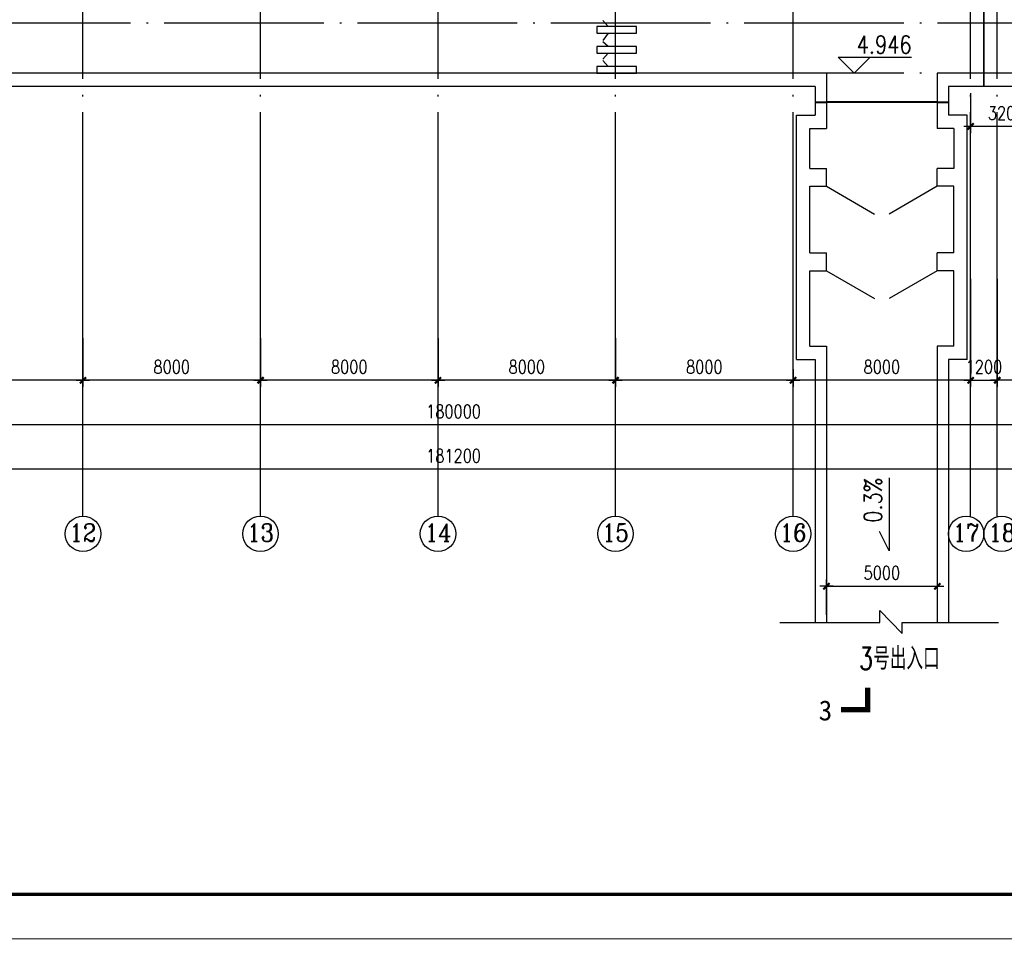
# Model space of a CAD drawing. Extents: x 1131864 to 1345864, y 57101 to 145101.
# Tile 6 of 15: x 1216612 to 1260982, y 59076 to 100493. Entities that reach past the tile are written whole.
import ezdxf
from ezdxf.enums import TextEntityAlignment as Align

# ---------------------------------------------------------------- set-up
doc = ezdxf.new("R2010")
doc.units = 0
doc.header["$LTSCALE"] = 3000
doc.header["$MEASUREMENT"] = 0
doc.linetypes.add('DOTE', pattern=[2.42, 2, -0.2, 0.02, -0.2])
doc.layers.get('0').update_dxf_attribs({"linetype": 'CONTINUOUS'})
doc.layers.get('DEFPOINTS').update_dxf_attribs({"linetype": 'CONTINUOUS'})
for name, color, linetype in [('AXIS', 3, 'CONTINUOUS'), ('AXIS_TEXT', 7, 'CONTINUOUS'), ('DOTE', 12, 'CONTINUOUS'), ('LVTRY', 2, 'CONTINUOUS'), ('PUB_DIM', 3, 'CONTINUOUS'), ('PUB_TEXT', 7, 'CONTINUOUS'), ('TK', 7, 'CONTINUOUS'), ('中线层', 8, 'CONTINUOUS'), ('地坪', 132, 'CONTINUOUS')]:
    doc.layers.add(name, color=color, linetype=linetype)
doc.styles.add('111', font='txt', dxfattribs={"width": 0.8})
doc.styles.add('_HZTXT', font='txt.shx', dxfattribs={"width": 0.8, "bigfont": 'hztxt.shx'})
doc.styles.add('COMPLEX', font='COMPLEX')
doc.styles.add('DIM_FONT', font='SIMPLEX.shx', dxfattribs={"width": 0.8})
doc.dimstyles.new('DIMN300', dxfattribs={"dimscale": 3, "dimtxt": 300, "dimasz": 1, "dimexe": 250, "dimexo": 300, "dimgap": 150, "dimtad": 1, "dimdec": 0, "dimzin": 0, "dimdsep": 46, "dimtxsty": 'DIM_FONT', "dimblk": '_DIMX', "dimblk1": '_DIMX', "dimblk2": '_DIMX', "dimcen": 0.09, "dimclrt": 7, "dimadec": 0, "dimazin": 0, "dimtfac": 1, "dimtdec": 0, "dimtix": 1, "dimtmove": 2, "dimatfit": 3, "dimldrblk": '_DIMX', "dimfxl": 1, "dimtolj": 1, "dimtzin": 0, "dimarcsym": 0})

# ---------------------------------------------------------------- blocks, each defined once
blk = doc.blocks.new('_DIMX')
blk.add_line((-150, 0), (150, 0))
at = {"const_width": 50}
blk.add_lwpolyline([(-70, -70), (70, 70)], dxfattribs=at)
blk = doc.blocks.new('*D20')
at = {"color": 0, "linetype": 'ByBlock', "transparency": 16777216}
for p, q in [((1146164, 83771), (1146164, 81952)), ((1326164, 83771), (1326164, 81952)), ((1326162, 82252), (1146166, 82252))]:
    blk.add_line(p, q, dxfattribs=at)
at = {"layer": 'DEFPOINTS', "color": 0, "linetype": 'ByBlock', "transparency": 16777216}
for p in [(1146164, 84071), (1326164, 84071), (1146164, 82252)]:
    blk.add_point(p, dxfattribs=at)
at = {"color": 0, "linetype": 'ByBlock', "transparency": 16777216, "xscale": 2, "yscale": 2, "zscale": 2, "rotation": 180}
blk.add_blockref('_DIMX', (1146164, 82252), dxfattribs=at)
at = {"color": 0, "linetype": 'ByBlock', "transparency": 16777216, "xscale": 2, "yscale": 2, "zscale": 2}
blk.add_blockref('_DIMX', (1326164, 82252), dxfattribs=at)
at = {"color": 7, "linetype": 'ByBlock', "transparency": 16777216, "insert": (1236164, 82852), "char_height": 600, "attachment_point": 5, "style": 'DIM_FONT'}
blk.add_mtext('\\A1;180000', dxfattribs=at)
blk = doc.blocks.new('*D21')
at = {"color": 0, "linetype": 'ByBlock', "transparency": 16777216}
for p, q in [((1145564, 81771), (1145564, 79952)), ((1326764, 81771), (1326764, 79952)), ((1326762, 80252), (1145566, 80252))]:
    blk.add_line(p, q, dxfattribs=at)
at = {"layer": 'DEFPOINTS', "color": 0, "linetype": 'ByBlock', "transparency": 16777216}
for p in [(1145564, 82071), (1326764, 82071), (1145564, 80252)]:
    blk.add_point(p, dxfattribs=at)
at = {"color": 0, "linetype": 'ByBlock', "transparency": 16777216, "xscale": 2, "yscale": 2, "zscale": 2, "rotation": 180}
blk.add_blockref('_DIMX', (1145564, 80252), dxfattribs=at)
at = {"color": 0, "linetype": 'ByBlock', "transparency": 16777216, "xscale": 2, "yscale": 2, "zscale": 2}
blk.add_blockref('_DIMX', (1326764, 80252), dxfattribs=at)
at = {"color": 7, "linetype": 'ByBlock', "transparency": 16777216, "insert": (1236164, 80852), "char_height": 600, "attachment_point": 5, "style": 'DIM_FONT'}
blk.add_mtext('\\A1;181200', dxfattribs=at)
blk = doc.blocks.new('*D31')
at = {"color": 0, "linetype": 'ByBlock', "transparency": 16777216}
for p, q in [((1227464, 86153), (1227464, 83953)), ((1235464, 86153), (1235464, 83953)), ((1235462, 84253), (1227466, 84253))]:
    blk.add_line(p, q, dxfattribs=at)
at = {"layer": 'DEFPOINTS', "color": 0, "linetype": 'ByBlock', "transparency": 16777216}
for p in [(1227464, 86453), (1235464, 86453), (1227464, 84253)]:
    blk.add_point(p, dxfattribs=at)
at = {"color": 0, "linetype": 'ByBlock', "transparency": 16777216, "xscale": 2, "yscale": 2, "zscale": 2, "rotation": 180}
blk.add_blockref('_DIMX', (1227464, 84253), dxfattribs=at)
at = {"color": 0, "linetype": 'ByBlock', "transparency": 16777216, "xscale": 2, "yscale": 2, "zscale": 2}
blk.add_blockref('_DIMX', (1235464, 84253), dxfattribs=at)
at = {"color": 7, "linetype": 'ByBlock', "transparency": 16777216, "insert": (1231464, 84853), "char_height": 600, "attachment_point": 5, "style": 'DIM_FONT'}
blk.add_mtext('\\A1;8000', dxfattribs=at)
blk = doc.blocks.new('*D29')
at = {"color": 0, "linetype": 'ByBlock', "transparency": 16777216}
for p, q in [((1211464, 86153), (1211464, 83953)), ((1219464, 86153), (1219464, 83953)), ((1219462, 84253), (1211466, 84253))]:
    blk.add_line(p, q, dxfattribs=at)
at = {"layer": 'DEFPOINTS', "color": 0, "linetype": 'ByBlock', "transparency": 16777216}
for p in [(1211464, 86453), (1219464, 86453), (1211464, 84253)]:
    blk.add_point(p, dxfattribs=at)
at = {"color": 0, "linetype": 'ByBlock', "transparency": 16777216, "xscale": 2, "yscale": 2, "zscale": 2, "rotation": 180}
blk.add_blockref('_DIMX', (1211464, 84253), dxfattribs=at)
at = {"color": 0, "linetype": 'ByBlock', "transparency": 16777216, "xscale": 2, "yscale": 2, "zscale": 2}
blk.add_blockref('_DIMX', (1219464, 84253), dxfattribs=at)
at = {"color": 7, "linetype": 'ByBlock', "transparency": 16777216, "insert": (1215464, 84853), "char_height": 600, "attachment_point": 5, "style": 'DIM_FONT'}
blk.add_mtext('\\A1;8000', dxfattribs=at)
blk = doc.blocks.new('*D30')
at = {"color": 0, "linetype": 'ByBlock', "transparency": 16777216}
for p, q in [((1219464, 86153), (1219464, 83953)), ((1227464, 86153), (1227464, 83953)), ((1227462, 84253), (1219466, 84253))]:
    blk.add_line(p, q, dxfattribs=at)
at = {"layer": 'DEFPOINTS', "color": 0, "linetype": 'ByBlock', "transparency": 16777216}
for p in [(1219464, 86453), (1227464, 86453), (1219464, 84253)]:
    blk.add_point(p, dxfattribs=at)
at = {"color": 0, "linetype": 'ByBlock', "transparency": 16777216, "xscale": 2, "yscale": 2, "zscale": 2, "rotation": 180}
blk.add_blockref('_DIMX', (1219464, 84253), dxfattribs=at)
at = {"color": 0, "linetype": 'ByBlock', "transparency": 16777216, "xscale": 2, "yscale": 2, "zscale": 2}
blk.add_blockref('_DIMX', (1227464, 84253), dxfattribs=at)
at = {"color": 7, "linetype": 'ByBlock', "transparency": 16777216, "insert": (1223464, 84853), "char_height": 600, "attachment_point": 5, "style": 'DIM_FONT'}
blk.add_mtext('\\A1;8000', dxfattribs=at)
blk = doc.blocks.new('*D33')
at = {"color": 0, "linetype": 'ByBlock', "transparency": 16777216}
for p, q in [((1243464, 86153), (1243464, 83953)), ((1251464, 84753), (1251464, 83953)), ((1251462, 84253), (1243466, 84253))]:
    blk.add_line(p, q, dxfattribs=at)
at = {"layer": 'DEFPOINTS', "color": 0, "linetype": 'ByBlock', "transparency": 16777216}
for p in [(1243464, 86453), (1251464, 85053), (1243464, 84253)]:
    blk.add_point(p, dxfattribs=at)
at = {"color": 0, "linetype": 'ByBlock', "transparency": 16777216, "xscale": 2, "yscale": 2, "zscale": 2, "rotation": 180}
blk.add_blockref('_DIMX', (1243464, 84253), dxfattribs=at)
at = {"color": 0, "linetype": 'ByBlock', "transparency": 16777216, "xscale": 2, "yscale": 2, "zscale": 2}
blk.add_blockref('_DIMX', (1251464, 84253), dxfattribs=at)
at = {"color": 7, "linetype": 'ByBlock', "transparency": 16777216, "insert": (1247464, 84853), "char_height": 600, "attachment_point": 5, "style": 'DIM_FONT'}
blk.add_mtext('\\A1;8000', dxfattribs=at)
blk = doc.blocks.new('*D32')
at = {"color": 0, "linetype": 'ByBlock', "transparency": 16777216}
for p, q in [((1235464, 86153), (1235464, 83953)), ((1243464, 86153), (1243464, 83953)), ((1243462, 84253), (1235466, 84253))]:
    blk.add_line(p, q, dxfattribs=at)
at = {"layer": 'DEFPOINTS', "color": 0, "linetype": 'ByBlock', "transparency": 16777216}
for p in [(1235464, 86453), (1243464, 86453), (1235464, 84253)]:
    blk.add_point(p, dxfattribs=at)
at = {"color": 0, "linetype": 'ByBlock', "transparency": 16777216, "xscale": 2, "yscale": 2, "zscale": 2, "rotation": 180}
blk.add_blockref('_DIMX', (1235464, 84253), dxfattribs=at)
at = {"color": 0, "linetype": 'ByBlock', "transparency": 16777216, "xscale": 2, "yscale": 2, "zscale": 2}
blk.add_blockref('_DIMX', (1243464, 84253), dxfattribs=at)
at = {"color": 7, "linetype": 'ByBlock', "transparency": 16777216, "insert": (1239464, 84853), "char_height": 600, "attachment_point": 5, "style": 'DIM_FONT'}
blk.add_mtext('\\A1;8000', dxfattribs=at)
blk = doc.blocks.new('*D34')
at = {"color": 0, "linetype": 'ByBlock', "transparency": 16777216}
for p, q in [((1251464, 84753), (1251464, 83953)), ((1259464, 84753), (1259464, 83953)), ((1259462, 84253), (1251466, 84253))]:
    blk.add_line(p, q, dxfattribs=at)
at = {"layer": 'DEFPOINTS', "color": 0, "linetype": 'ByBlock', "transparency": 16777216}
for p in [(1251464, 85053), (1259464, 85053), (1251464, 84253)]:
    blk.add_point(p, dxfattribs=at)
at = {"color": 0, "linetype": 'ByBlock', "transparency": 16777216, "xscale": 2, "yscale": 2, "zscale": 2, "rotation": 180}
blk.add_blockref('_DIMX', (1251464, 84253), dxfattribs=at)
at = {"color": 0, "linetype": 'ByBlock', "transparency": 16777216, "xscale": 2, "yscale": 2, "zscale": 2}
blk.add_blockref('_DIMX', (1259464, 84253), dxfattribs=at)
at = {"color": 7, "linetype": 'ByBlock', "transparency": 16777216, "insert": (1255464, 84853), "char_height": 600, "attachment_point": 5, "style": 'DIM_FONT'}
blk.add_mtext('\\A1;8000', dxfattribs=at)
blk = doc.blocks.new('*D42')
at = {"color": 0, "linetype": 'ByBlock', "transparency": 16777216}
for p, q in [((1252964, 73684), (1252964, 75277)), ((1257964, 73684), (1257964, 75277)), ((1252966, 74977), (1257962, 74977))]:
    blk.add_line(p, q, dxfattribs=at)
at = {"layer": 'DEFPOINTS', "color": 0, "linetype": 'ByBlock', "transparency": 16777216}
for p in [(1257964, 74977), (1252964, 73384), (1257964, 73384)]:
    blk.add_point(p, dxfattribs=at)
at = {"color": 0, "linetype": 'ByBlock', "transparency": 16777216, "xscale": 2, "yscale": 2, "zscale": 2, "rotation": 180}
blk.add_blockref('_DIMX', (1252964, 74977), dxfattribs=at)
at = {"color": 0, "linetype": 'ByBlock', "transparency": 16777216, "xscale": 2, "yscale": 2, "zscale": 2}
blk.add_blockref('_DIMX', (1257964, 74977), dxfattribs=at)
at = {"color": 7, "linetype": 'ByBlock', "transparency": 16777216, "insert": (1255464, 75577), "char_height": 600, "attachment_point": 5, "style": 'DIM_FONT'}
blk.add_mtext('\\A1;5000', dxfattribs=at)
blk = doc.blocks.new('*D47')
at = {"color": 0, "linetype": 'ByBlock', "transparency": 16777216}
for p, q in [((1259464, 88821), (1259464, 83953)), ((1260664, 88821), (1260664, 83953)), ((1259462, 84253), (1259460, 84253)), ((1259464, 84253), (1260664, 84253)), ((1260666, 84253), (1260668, 84253))]:
    blk.add_line(p, q, dxfattribs=at)
at = {"layer": 'DEFPOINTS', "color": 0, "linetype": 'ByBlock', "transparency": 16777216}
for p in [(1259464, 89121), (1260664, 89121), (1260664, 84253)]:
    blk.add_point(p, dxfattribs=at)
at = {"color": 0, "linetype": 'ByBlock', "transparency": 16777216, "xscale": 2, "yscale": 2, "zscale": 2}
blk.add_blockref('_DIMX', (1259464, 84253), dxfattribs=at)
at = {"color": 0, "linetype": 'ByBlock', "transparency": 16777216, "xscale": 2, "yscale": 2, "zscale": 2, "rotation": 180}
blk.add_blockref('_DIMX', (1260664, 84253), dxfattribs=at)
at = {"color": 7, "linetype": 'ByBlock', "transparency": 16777216, "insert": (1260064, 84853), "char_height": 600, "attachment_point": 5, "style": 'DIM_FONT'}
blk.add_mtext('\\A1;1200', dxfattribs=at)
blk = doc.blocks.new('*D46')
at = {"color": 0, "linetype": 'ByBlock', "transparency": 16777216}
for p, q in [((1260664, 88821), (1260664, 83953)), ((1267464, 88821), (1267464, 83953)), ((1267462, 84253), (1260666, 84253))]:
    blk.add_line(p, q, dxfattribs=at)
at = {"layer": 'DEFPOINTS', "color": 0, "linetype": 'ByBlock', "transparency": 16777216}
for p in [(1260664, 89121), (1267464, 89121), (1260664, 84253)]:
    blk.add_point(p, dxfattribs=at)
at = {"color": 0, "linetype": 'ByBlock', "transparency": 16777216, "xscale": 2, "yscale": 2, "zscale": 2, "rotation": 180}
blk.add_blockref('_DIMX', (1260664, 84253), dxfattribs=at)
at = {"color": 0, "linetype": 'ByBlock', "transparency": 16777216, "xscale": 2, "yscale": 2, "zscale": 2}
blk.add_blockref('_DIMX', (1267464, 84253), dxfattribs=at)
at = {"color": 7, "linetype": 'ByBlock', "transparency": 16777216, "insert": (1264064, 84853), "char_height": 600, "attachment_point": 5, "style": 'DIM_FONT'}
blk.add_mtext('\\A1;6800', dxfattribs=at)
blk = doc.blocks.new('*D93')
at = {"color": 0, "linetype": 'ByBlock', "transparency": 16777216}
for p, q in [((1259464, 97190), (1259464, 95387)), ((1262663, 97190), (1262663, 95387)), ((1262661, 95687), (1259466, 95687))]:
    blk.add_line(p, q, dxfattribs=at)
at = {"layer": 'DEFPOINTS', "color": 0, "linetype": 'ByBlock', "transparency": 16777216}
for p in [(1259464, 97490), (1262663, 97490), (1259464, 95687)]:
    blk.add_point(p, dxfattribs=at)
at = {"color": 0, "linetype": 'ByBlock', "transparency": 16777216, "xscale": 2, "yscale": 2, "zscale": 2, "rotation": 180}
blk.add_blockref('_DIMX', (1259464, 95687), dxfattribs=at)
at = {"color": 0, "linetype": 'ByBlock', "transparency": 16777216, "xscale": 2, "yscale": 2, "zscale": 2}
blk.add_blockref('_DIMX', (1262663, 95687), dxfattribs=at)
at = {"color": 7, "linetype": 'ByBlock', "transparency": 16777216, "insert": (1261064, 96287), "char_height": 600, "attachment_point": 5, "style": 'DIM_FONT'}
blk.add_mtext('\\A1;3200', dxfattribs=at)

msp = doc.modelspace()

# ---------------------------------------------------------------- linework, layer by layer
at = {"ltscale": 1.2}
for p, q in [((1260053.8, 97489.6), (1260053.8, 118189.6)), ((1260073.8, 97489.6), (1260073.8, 118189.6))]:
    msp.add_line(p, q, dxfattribs=at)
for p, q in [((1257963.8, 96789.6), (1252963.8, 96789.6)), ((1257963.8, 96769.6), (1252963.8, 96769.6)), ((1252963.8, 92989.6), (1255128.8, 91739.6)), ((1257963.8, 92989.6), (1255798.7, 91739.6)), ((1252963.8, 89189.6), (1255128.8, 87939.6)), ((1257963.8, 89189.6), (1255798.7, 87939.6))]:
    msp.add_line(p, q)
at = {"layer": 'AXIS'}
for p, q in [((1219463.8, 78139.1), (1219463.8, 89121.4)), ((1227463.8, 78139.1), (1227463.8, 89121.4)), ((1235463.8, 78139.1), (1235463.8, 89121.4)), ((1243463.8, 78139.1), (1243463.8, 89121.4)), ((1251463.8, 78139.1), (1251463.8, 89121.4)), ((1259463.8, 78139.1), (1259463.8, 89121.4)), ((1260663.8, 78113.8), (1260663.8, 89121.4))]:
    msp.add_line(p, q, dxfattribs=at)
for centre in [(1219464.2, 77339.1), (1227464.2, 77339.1), (1235464.2, 77339.1), (1243464.2, 77339.1), (1251464.2, 77339.1), (1259264.2, 77339.1), (1260864.2, 77339.1)]:
    msp.add_circle(centre, 800, dxfattribs=at)
at = {"layer": 'DOTE', "linetype": 'DOTE', "ltscale": 1.2}
for p, q in [((1251463.8, 89121.4), (1251463.8, 124250.4)), ((1219463.8, 89121.4), (1219463.8, 120314.9)), ((1227463.8, 89121.4), (1227463.8, 120314.9)), ((1235463.8, 89121.4), (1235463.8, 120314.9)), ((1243463.8, 89121.4), (1243463.8, 120314.9)), ((1259463.8, 89121.4), (1259463.8, 120314.9)), ((1260663.8, 89121.4), (1260663.8, 120314.9)), ((1326153.4, 98089.6), (1142448, 98089.6))]:
    msp.add_line(p, q, dxfattribs=at)
at = {"layer": 'LVTRY'}
for p, q in [((1243136.5, 100193.1), (1242889.7, 100460.1)), ((1242613.8, 100193.1), (1242613.8, 99893.1)), ((1244413.8, 100193.1), (1242613.8, 100193.1)), ((1242613.8, 99893.1), (1244413.8, 99893.1)), ((1243136.5, 99893.1), (1242889.7, 99559.3)), ((1244413.8, 99893.1), (1244413.8, 100193.1)), ((1243136.5, 99293.1), (1242889.7, 99493.3)), ((1242613.8, 99293.1), (1242613.8, 98989.6)), ((1244413.8, 99293.1), (1242613.8, 99293.1)), ((1242613.8, 98989.6), (1244413.8, 98989.6)), ((1243136.5, 98989.6), (1242889.7, 98722.6)), ((1244413.8, 98989.6), (1244413.8, 99293.1)), ((1243136.5, 98389.6), (1242889.7, 98656.6)), ((1242613.8, 98389.6), (1242613.8, 98089.6)), ((1244413.8, 98389.6), (1242613.8, 98389.6)), ((1242613.8, 98089.6), (1244413.8, 98089.6)), ((1244413.8, 98089.6), (1244413.8, 98389.6)), ((1255368.5, 73887.4), (1256383.2, 72845.4)), ((1255368.5, 73342.2), (1255368.5, 73887.4)), ((1250870.5, 73342.2), (1255368.5, 73342.2)), ((1256383.2, 72845.4), (1256383.2, 73342.2)), ((1256383.2, 73342.2), (1260723, 73342.2))]:
    msp.add_line(p, q, dxfattribs=at)
at = {"layer": 'PUB_DIM'}
for p, q in [((1253492.5, 98809.6), (1254932.5, 98809.6)), ((1254212.5, 98089.6), (1253492.5, 98809.6)), ((1254212.5, 98809.6), (1256794.7, 98809.6)), ((1254932.5, 98809.6), (1254212.5, 98089.6)), ((1255788.4, 79855.8), (1255788.4, 76572.9)), ((1255788.4, 76572.9), (1255364.6, 77446.6))]:
    msp.add_line(p, q, dxfattribs=at)
at = {"layer": 'PUB_TEXT', "const_width": 240}
msp.add_lwpolyline([(1253617.2, 69411.1), (1254817.2, 69411.1), (1254817.2, 70410.5)], dxfattribs=at)
at = {"layer": 'TK', "const_width": 50, "flags": 128}
msp.add_lwpolyline([(1343864.3, 59100.7), (1343864.3, 143100.7), (1133864.3, 143100.7), (1133864.3, 59100.7)], close=True, dxfattribs=at)
at = {"layer": 'TK', "color": 1, "const_width": 140, "flags": 128}
msp.add_lwpolyline([(1140864.3, 61100.7), (1341864.3, 61100.7), (1341864.3, 141100.7), (1140864.3, 141100.7)], close=True, dxfattribs=at)
at = {"layer": '中线层', "linetype": 'DOTE', "ltscale": 1.2}
msp.add_line((1326153.4, 100339.6), (1142448, 100339.6), dxfattribs=at)
at = {"layer": '地坪', "ltscale": 5000}
for p, q in [((1252963.8, 98089.6), (1185963.8, 98089.6)), ((1252963.8, 98089.6), (1252963.8, 95589.6)), ((1312963.8, 98089.6), (1257963.8, 98089.6)), ((1257963.8, 98089.6), (1257963.8, 95589.6)), ((1252463.8, 97489.6), (1186463.8, 97489.6)), ((1252463.8, 97489.6), (1252463.8, 96189.6)), ((1312363.8, 97489.6), (1258463.8, 97489.6)), ((1258463.8, 97489.6), (1258463.8, 96189.6)), ((1252463.8, 96789.6), (1252963.8, 96789.6)), ((1252463.8, 96769.6), (1252963.8, 96769.6)), ((1257963.8, 96789.6), (1258463.8, 96789.6)), ((1257963.8, 96769.6), (1258463.8, 96769.6)), ((1252963.8, 85789.6), (1252963.8, 73342.2)), ((1257963.8, 85789.6), (1257963.8, 73342.2)), ((1252463.8, 85189.6), (1252463.8, 73342.2)), ((1258463.8, 85189.6), (1258463.8, 73342.2))]:
    msp.add_line(p, q, dxfattribs=at)
at = {"layer": '地坪'}
for p, q in [((1251613.8, 85189.6), (1251613.8, 96189.6)), ((1251613.8, 96189.6), (1252463.8, 96189.6)), ((1259313.8, 96189.6), (1258463.8, 96189.6)), ((1259313.8, 85189.6), (1259313.8, 96189.6)), ((1252213.8, 95589.6), (1252963.8, 95589.6)), ((1252213.8, 93789.6), (1252213.8, 95589.6)), ((1258713.8, 95589.6), (1257963.8, 95589.6)), ((1258713.8, 95589.6), (1258713.8, 93789.6)), ((1252213.8, 93789.6), (1252963.8, 93789.6)), ((1252963.8, 92989.6), (1252963.8, 93789.6)), ((1258713.8, 93789.6), (1257963.8, 93789.6)), ((1257963.8, 92989.6), (1257963.8, 93789.6)), ((1252213.8, 92989.6), (1252963.8, 92989.6)), ((1252213.8, 89989.6), (1252213.8, 92989.6)), ((1258713.8, 92989.6), (1257963.8, 92989.6)), ((1258713.8, 89989.6), (1258713.8, 92989.6)), ((1252213.8, 89989.6), (1252963.8, 89989.6)), ((1252213.8, 89989.6), (1252963.8, 89989.6)), ((1252963.8, 89189.6), (1252963.8, 89989.6)), ((1252963.8, 89189.6), (1252963.8, 89989.6)), ((1257963.8, 89189.6), (1257963.8, 89989.6)), ((1257963.8, 89189.6), (1257963.8, 89989.6)), ((1258713.8, 89989.6), (1257963.8, 89989.6)), ((1258713.8, 89989.6), (1257963.8, 89989.6)), ((1252213.8, 89189.6), (1252963.8, 89189.6)), ((1252213.8, 85789.6), (1252213.8, 89189.6)), ((1258713.8, 89189.6), (1257963.8, 89189.6)), ((1258713.8, 85789.6), (1258713.8, 89189.6)), ((1252213.8, 85789.6), (1252963.8, 85789.6)), ((1258713.8, 85789.6), (1257963.8, 85789.6)), ((1251613.8, 85189.6), (1252463.8, 85189.6)), ((1259313.8, 85189.6), (1258463.8, 85189.6))]:
    msp.add_line(p, q, dxfattribs=at)

# ---------------------------------------------------------------- texts
at = {"layer": 'AXIS_TEXT', "style": 'COMPLEX'}
for tag, width, p, p2 in [('12', 1.086207, (1218864.2, 76990.5), (1220064.2, 76990.5)), ('13', 1.086207, (1226864.2, 76990.5), (1228064.2, 76990.5)), ('14', 1.016129, (1234864.2, 76990.5), (1236064.2, 76990.5)), ('15', 1.086207, (1242864.2, 76990.5), (1244064.2, 76990.5)), ('16', 1.086207, (1250864.2, 76990.5), (1252064.2, 76990.5)), ('17', 1.086207, (1258664.2, 76990.5), (1259864.2, 76990.5)), ('18', 1.086207, (1260264.2, 76990.5), (1261464.2, 76990.5))]:
    msp.add_attdef(tag, text='', height=800, dxfattribs=dict(at, width=width)).set_placement(p, p2, align=Align.FIT)
at = {"layer": 'PUB_DIM', "style": 'DIM_FONT', "width": 0.8}
msp.add_text('4.946', height=800, dxfattribs=at).set_placement((1254332.4, 98969.4))
at = {"layer": 'PUB_TEXT', "style": '_HZTXT', "width": 0.8}
msp.add_text('0.3%', height=800, rotation=90, dxfattribs=at).set_placement((1255462.7, 77836))
at = {"layer": 'PUB_TEXT', "style": '_HZTXT', "width": 0.75}
msp.add_text('3号出入口', height=1000, dxfattribs=at).set_placement((1254427.7, 71220.8))
at = {"layer": 'PUB_TEXT', "style": '111'}
msp.add_text('3', height=900, dxfattribs=at).set_placement((1252616.7, 68935.2))

# ---------------------------------------------------------------- dimensions: what is measured, and where the dimension line sits
at = {"layer": 'AXIS'}
for base, p1, p2, picture, middle in [((1211463.8, 84252.8), (1219463.8, 86452.8), (1211463.8, 86452.8), '*D29', (1215463.8, 84852.8)), ((1219463.8, 84252.8), (1227463.8, 86452.8), (1219463.8, 86452.8), '*D30', (1223463.8, 84852.8)), ((1227463.8, 84252.8), (1235463.8, 86452.8), (1227463.8, 86452.8), '*D31', (1231463.8, 84852.8)), ((1235463.8, 84252.8), (1243463.8, 86452.8), (1235463.8, 86452.8), '*D32', (1239463.8, 84852.8)), ((1243463.8, 84252.8), (1251463.8, 85052.8), (1243463.8, 86452.8), '*D33', (1247463.8, 84852.8)), ((1251463.8, 84252.8), (1259463.8, 85052.8), (1251463.8, 85052.8), '*D34', (1255463.8, 84852.8))]:
    dim = msp.add_linear_dim(base=base, p1=p1, p2=p2, angle=180, dimstyle='DIMN300', override={"dimscale": 2, "dimexe": 150, "dimexo": 150, "dimzin": 8, "dimsah": 1, "dimdle": 50, "dimtzin": 8}, dxfattribs=at)
    dim.commit()
    dim.dimension.update_dxf_attribs({"geometry": picture, "text_midpoint": middle})
for p1, p2, picture, middle in [((1326163.8, 84071.4), (1146163.8, 84071.4), '*D20', (1236163.8, 82852.4)), ((1326763.8, 82070.9), (1145563.8, 82070.9), '*D21', (1236163.8, 80851.9))]:
    dim = msp.add_aligned_dim(p1=p1, p2=p2, distance=1819, dimstyle='DIMN300', override={"dimscale": 2, "dimexe": 150, "dimexo": 150, "dimzin": 8, "dimsah": 1, "dimdle": 50, "dimtzin": 8}, dxfattribs=at)
    dim.commit()
    dim.dimension.update_dxf_attribs({"geometry": picture, "text_midpoint": middle})
dim = msp.add_linear_dim(base=(1257963.8, 74976.6), p1=(1252963.8, 73383.7), p2=(1257963.8, 73383.7), dimstyle='DIMN300', override={"dimscale": 2, "dimexe": 150, "dimexo": 150, "dimzin": 8, "dimsah": 1, "dimdle": 50, "dimtzin": 8}, dxfattribs=at)
dim.commit()
dim.dimension.update_dxf_attribs({"geometry": '*D42', "text_midpoint": (1255463.8, 75576.6)})
at = {"layer": 'PUB_DIM'}
for base, p1, p2, picture, middle in [((1259463.7548, 95687.1297), (1262663.2938, 97489.5933), (1259463.7548, 97489.5933), '*D93', (1261063.5243, 96287.1297)), ((1260663.8, 84252.8), (1259463.8, 89121.4), (1260663.8, 89121.4), '*D47', (1260063.8, 84852.8)), ((1260663.8, 84252.8), (1267463.8, 89121.4), (1260663.8, 89121.4), '*D46', (1264063.8, 84852.8))]:
    dim = msp.add_linear_dim(base=base, p1=p1, p2=p2, dimstyle='DIMN300', override={"dimscale": 2, "dimexe": 150, "dimexo": 150, "dimzin": 8, "dimsah": 1, "dimdle": 50, "dimtzin": 8}, dxfattribs=at)
    dim.commit()
    dim.dimension.update_dxf_attribs({"geometry": picture, "text_midpoint": middle})

doc.saveas('drawing.dxf')
